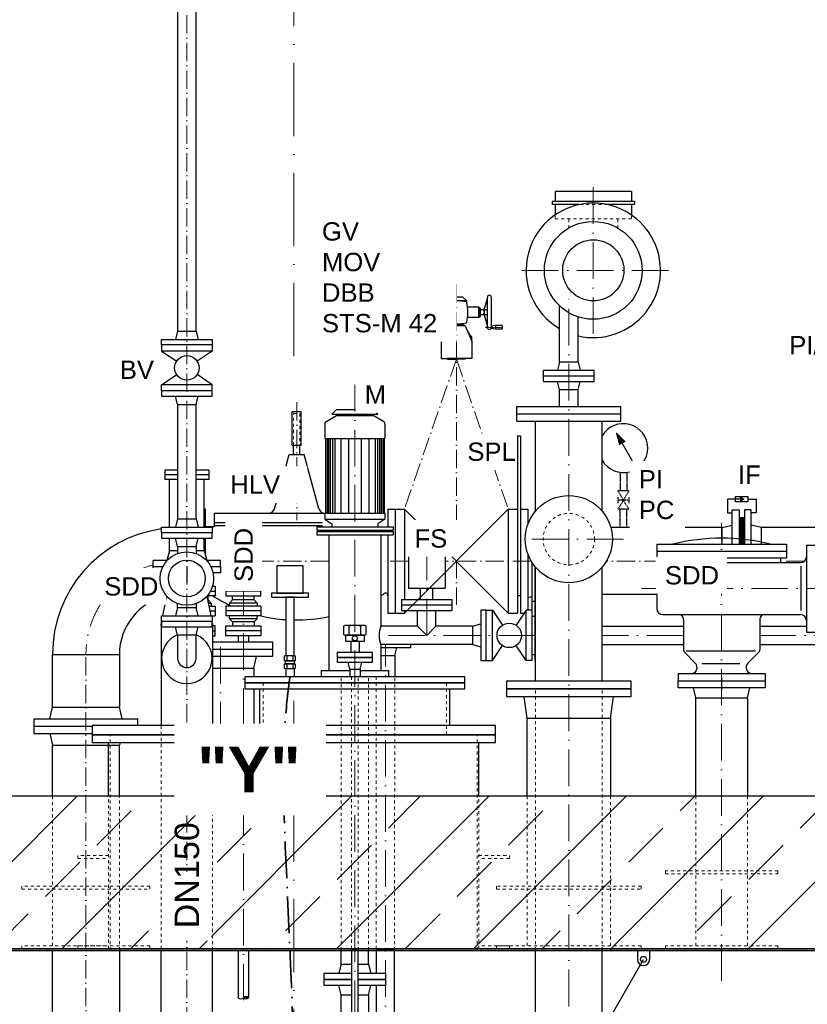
# Model space of a CAD drawing. Header units: millimetres. Extents: x -48448 to 452754, y -13941 to 17062.
# Tile 21 of 256: x -36124 to -33547, y 2398 to 5619. Entities that reach past the tile are written whole.
import ezdxf

# ---------------------------------------------------------------- set-up
doc = ezdxf.new("R2010")
doc.units = ezdxf.units.MM
for name, pattern in [('ACAD_ISO10W100', [18, 12, -3, 0, -3]), ('HIDDEN', [0.375, 0.25, -0.125]), ('JIS_02_1.0', [2, 1, -1]), ('STRICHPUNKT', [25.4, 12.7, -6.35, 0, -6.35])]:
    doc.linetypes.add(name, pattern=pattern)
doc.layers.add('0_POL_masch Installation Bestand', color=7, linetype='Continuous')
doc.layers.add('Beschriftung', color=7, linetype='Continuous')
doc.styles.add('LBB3.5M1000', font='isocp.shx', dxfattribs={"height": 3.5})

msp = doc.modelspace()

# ---------------------------------------------------------------- hatches: boundary and pattern name
at = {"lineweight": 13}
h = msp.add_hatch(dxfattribs=at)
h.set_pattern_fill('ANSI33', color=256, scale=50, style=0)
h.set_pattern_definition([(45, (-29136.5, 0), (-224.506, 224.506), []), (45, (-28912, 0), (-224.506, 224.506), [158.75, -79.375])])
h.paths.add_polyline_path([(-37422.382, 5973.158), (-37467.358, 5971.707), (-37477.676, 5981.38), (-37477.676, 6158.475), (-37468.006, 6168.789), (-36387.436, 6206.651), (-36387.436, 6375.37), (-36367.436, 6395.37), (-36247.436, 6395.37), (-36227.436, 6375.37), (-36227.436, 6011.709), (-37167.739, 5981.374), (-37167.415, 5971.379), (-37127.436, 5972.669), (-37127.436, 3079.77), (-33327.436, 3079.77), (-33327.436, 6095.262), (-33287.457, 6096.551), (-33287.78, 6106.546), (-35227.436, 6043.97), (-35227.436, 6375.37), (-35207.436, 6395.37), (-35087.436, 6395.37), (-35067.436, 6375.37), (-35067.436, 6249.236), (-33190.245, 6309.797), (-33179.911, 6320.13), (-33179.911, 6450.345), (-33169.72, 6460.537), (-32989.907, 6466.338), (-32979.911, 6456.343), (-32979.911, 6126.484), (-32989.584, 6116.166), (-33034.56, 6114.715), (-33075.829, 6153.405), (-33074.54, 6113.426), (-33167.415, 6110.429), (-33167.093, 6100.434), (-33127.436, 6101.714), (-33127.436, 3079.77), (-32257.212, 3069.974), (-32257.101, 2579.77), (-38050.174, 2579.77), (-38050.174, 3071.634), (-37327.436, 3079.77), (-37327.436, 5966.216), (-37287.457, 5967.506), (-37287.78, 5977.501), (-37382.402, 5974.448), (-37383.692, 6014.427)])
at = {"lineweight": 5}
h = msp.add_hatch(dxfattribs=at)
h.set_pattern_fill('NET3', color=256, angle=90)
h.set_pattern_definition([(90, (-36971.8656, 48992.0788), (-3.175, 2e-16), []), (150, (-36971.8656, 48992.0788), (-1.5875, -2.74963066), []), (210, (-36971.8656, 48992.0788), (1.5875, -2.74963066), [])])
h.paths.add_polyline_path([(-33770.436, 3902.77), (-33752.436, 3902.77), (-33752.436, 3990.67), (-33770.436, 3990.67)])
h = msp.add_hatch(color=256)
h.dxf.hatch_style = 1
h.paths.add_polyline_path([(-35392.436, 2419.797, 0.43057008), (-35375.586, 2419.797, 0.43057008)])

# ---------------------------------------------------------------- linework, layer by layer
at = {"linetype": 'ACAD_ISO10W100', "lineweight": 18, "ltscale": 20}
for p, q in [((-35227.436, 4517.541), (-35227.436, 7356.571)), ((-35227.436, -1097.182), (-35227.436, 3390.552))]:
    msp.add_line(p, q, dxfattribs=at)
at = {"linetype": 'Continuous', "lineweight": -2, "ltscale": 10}
for p, q in [((-35607.454, 5653.77), (-35607.454, 4599.77)), ((-35547.154, 4599.77), (-35547.154, 5653.77)), ((-34372.436, 5056.77), (-34372.436, 5023.77)), ((-34122.436, 5056.77), (-34372.436, 5056.77)), ((-34122.436, 5056.77), (-34122.436, 5023.77)), ((-34112.436, 5023.77), (-34382.436, 5023.77)), ((-34382.436, 5023.77), (-34382.436, 5013.77)), ((-34112.436, 5023.77), (-34112.436, 5013.77)), ((-34294.073, 5013.77), (-34382.436, 5013.77)), ((-34372.436, 5013.77), (-34372.436, 4979.809)), ((-34112.436, 5013.77), (-34200.799, 5013.77)), ((-34122.436, 5013.77), (-34122.436, 4979.809)), ((-34357.586, 4498.77), (-34357.586, 4682.723)), ((-34297.286, 4498.77), (-34297.286, 4646.734)), ((-35607.454, 4599.77), (-35614.804, 4572.77)), ((-35607.454, 4599.77), (-35547.154, 4599.77)), ((-35547.154, 4599.77), (-35539.804, 4572.77)), ((-35494.804, 4554.77), (-35494.804, 4534.77)), ((-35494.804, 4534.77), (-35544.022, 4501.958)), ((-34357.586, 4498.77), (-34364.936, 4471.77)), ((-34297.286, 4498.77), (-34357.586, 4498.77)), ((-34297.286, 4498.77), (-34289.936, 4471.77)), ((-35494.804, 4424.77), (-35544.022, 4457.582)), ((-34409.936, 4435.77), (-34409.936, 4471.77)), ((-34409.936, 4471.77), (-34244.936, 4471.77)), ((-34409.936, 4453.77), (-34244.936, 4453.77)), ((-34244.936, 4435.77), (-34244.936, 4471.77)), ((-35494.804, 4404.77), (-35494.804, 4424.77)), ((-34409.936, 4435.77), (-34244.936, 4435.77)), ((-34357.586, 4408.77), (-34364.936, 4435.77)), ((-34297.286, 4408.77), (-34289.936, 4435.77)), ((-35607.454, 4359.77), (-35614.804, 4386.77)), ((-35547.154, 4359.77), (-35539.804, 4386.77)), ((-34357.586, 4408.77), (-34297.286, 4408.77)), ((-34357.586, 4353.77), (-34357.586, 4408.77)), ((-34297.286, 4353.77), (-34297.286, 4408.77)), ((-35607.454, 4359.77), (-35607.454, 3985.77)), ((-35607.454, 4359.77), (-35547.154, 4359.77)), ((-35547.154, 3985.77), (-35547.154, 4359.77)), ((-34497.436, 4305.77), (-34497.436, 4353.77)), ((-34497.436, 4353.77), (-34157.436, 4353.77)), ((-34157.436, 4305.77), (-34157.436, 4353.77)), ((-35121.046, 4304.365), (-35087.436, 4323.77)), ((-35087.436, 4343.77), (-35102.436, 4328.77)), ((-35102.436, 4328.77), (-34952.436, 4328.77)), ((-35087.436, 4343.77), (-34967.436, 4343.77)), ((-35087.436, 4323.77), (-34967.436, 4323.77)), ((-34967.436, 4343.77), (-34952.436, 4328.77)), ((-34967.436, 4328.77), (-34967.436, 4323.77)), ((-34933.936, 4304.429), (-34967.436, 4323.77)), ((-34497.436, 4329.77), (-34157.436, 4329.77)), ((-35125.936, 4295.769), (-35125.936, 4248.77)), ((-34928.936, 4295.769), (-34928.936, 4248.77)), ((-34497.436, 4305.77), (-34157.436, 4305.77)), ((-34436.986, 4010.902), (-34436.986, 4305.77)), ((-34217.886, 4010.902), (-34217.886, 4305.77)), ((-35125.936, 4248.77), (-34928.936, 4248.77)), ((-35123.436, 4248.77), (-35123.436, 4004.77)), ((-35118.436, 4248.77), (-35118.436, 4004.77)), ((-35113.436, 4248.77), (-35113.436, 4004.77)), ((-35108.436, 4248.77), (-35108.436, 4004.77)), ((-35100.936, 4248.77), (-35100.936, 4004.77)), ((-35093.436, 4248.77), (-35093.436, 4004.77)), ((-35073.436, 4248.77), (-35073.436, 4004.77)), ((-35048.436, 4248.77), (-35048.436, 4004.77)), ((-35006.436, 4248.77), (-35006.436, 4004.77)), ((-34981.436, 4248.77), (-34981.436, 4004.77)), ((-34961.436, 4248.77), (-34961.436, 4004.77)), ((-34953.936, 4248.77), (-34953.936, 4004.77)), ((-34946.436, 4248.77), (-34946.436, 4004.77)), ((-34941.436, 4248.77), (-34941.436, 4004.77)), ((-34936.436, 4248.77), (-34936.436, 4004.77)), ((-34931.436, 4248.77), (-34931.436, 4004.77)), ((-35607.454, 4144.77), (-35649.585, 4144.77)), ((-35649.585, 4144.77), (-35649.585, 4114.77)), ((-35607.454, 4129.77), (-35649.585, 4129.77)), ((-35505.285, 4144.77), (-35547.154, 4144.77)), ((-35505.285, 4129.77), (-35547.154, 4129.77)), ((-35505.285, 4144.77), (-35505.285, 4114.77)), ((-35607.454, 4114.77), (-35649.585, 4114.77)), ((-35634.585, 3958.77), (-35634.585, 4114.77)), ((-35505.285, 4114.77), (-35547.154, 4114.77)), ((-35520.285, 3958.77), (-35520.285, 4114.77)), ((-35125.936, 4004.77), (-34928.936, 4004.77)), ((-35125.936, 4004.77), (-35125.936, 3984.77)), ((-34928.936, 4004.77), (-34928.936, 3984.77)), ((-35607.454, 3985.77), (-35614.804, 3958.77)), ((-35607.454, 3985.77), (-35547.154, 3985.77)), ((-35547.154, 3985.77), (-35539.804, 3958.77)), ((-35125.936, 3984.77), (-35102.436, 3969.77)), ((-35125.936, 3984.77), (-34928.936, 3984.77)), ((-35102.436, 3969.77), (-35102.436, 3959.77)), ((-34928.936, 3984.77), (-34952.436, 3969.77)), ((-34952.436, 3969.77), (-34952.436, 3959.77)), ((-33825.436, 3957.32), (-33792.436, 3965.67)), ((-33770.436, 3990.67), (-33752.436, 3990.67)), ((-33697.436, 3957.32), (-33730.436, 3965.67)), ((-35152.436, 3959.77), (-34902.436, 3959.77)), ((-35152.436, 3959.77), (-35152.436, 3948.77)), ((-35152.436, 3948.77), (-34902.436, 3948.77)), ((-35152.436, 3944.77), (-34902.436, 3944.77)), ((-35152.436, 3944.77), (-35152.436, 3933.77)), ((-35152.436, 3933.77), (-34902.436, 3933.77)), ((-35117.436, 3948.77), (-35117.436, 3944.77)), ((-35112.436, 3933.77), (-35112.436, 3489.77)), ((-34942.436, 3933.77), (-34942.436, 3634.92)), ((-34937.436, 3948.77), (-34937.436, 3944.77)), ((-34902.436, 3959.77), (-34902.436, 3948.77)), ((-34902.436, 3944.77), (-34902.436, 3933.77)), ((-33825.436, 3902.77), (-33825.436, 3957.32)), ((-33697.436, 3902.77), (-33697.436, 3957.32)), ((-35634.585, 3881.77), (-35634.585, 3922.77)), ((-35607.454, 3895.77), (-35614.804, 3922.77)), ((-35547.154, 3895.77), (-35539.804, 3922.77)), ((-35520.285, 3881.77), (-35520.285, 3922.77)), ((-34039.936, 3902.77), (-34039.936, 3858.77)), ((-34039.936, 3902.77), (-33614.936, 3902.77)), ((-33614.936, 3902.77), (-33614.936, 3858.77)), ((-33549.436, 3900.27), (-33549.436, 3615.27)), ((-33549.436, 3900.27), (-33505.436, 3900.27)), ((-35634.585, 3881.77), (-35643.159, 3849.77)), ((-35607.454, 3881.77), (-35634.585, 3881.77)), ((-35607.454, 3895.77), (-35547.154, 3895.77)), ((-35607.454, 3895.77), (-35607.454, 3872.912)), ((-35547.154, 3895.77), (-35547.154, 3872.912)), ((-35520.285, 3881.77), (-35547.154, 3881.77)), ((-35520.285, 3881.77), (-35511.711, 3849.77)), ((-34852.436, 3869.62), (-34852.436, 3759.62)), ((-34852.436, 3869.62), (-34732.436, 3869.62)), ((-34732.436, 3869.62), (-34732.436, 3759.62)), ((-34039.936, 3880.77), (-33614.936, 3880.77)), ((-35641.92, 3849.77), (-35687.436, 3849.77)), ((-35467.436, 3849.77), (-35512.688, 3849.77)), ((-34039.936, 3858.77), (-33614.936, 3858.77)), ((-34019.936, 3858.77), (-34019.936, 3842.77)), ((-34019.936, 3842.77), (-33569.436, 3842.77)), ((-33634.936, 3858.77), (-33634.936, 3842.77)), ((-34436.986, 3455.77), (-34436.986, 3828.638)), ((-34217.886, 3455.77), (-34217.886, 3828.638)), ((-34039.936, 3822.77), (-34039.936, 3692.77)), ((-33566.733, 3685.85), (-33566.733, 3830.94)), ((-35500.004, 3749.771), (-35484.937, 3749.771)), ((-35493.452, 3765.771), (-35484.937, 3765.771)), ((-35484.937, 3765.771), (-35484.937, 3733.77)), ((-35334.937, 3765.771), (-35449.936, 3765.771)), ((-35449.936, 3765.771), (-35449.936, 3733.77)), ((-35334.937, 3749.771), (-35449.936, 3749.771)), ((-35334.937, 3733.77), (-35334.937, 3765.771)), ((-34852.436, 3759.62), (-34732.436, 3759.62)), ((-34812.436, 3722.62), (-34812.436, 3759.62)), ((-34772.436, 3722.62), (-34772.436, 3759.62)), ((-35607.454, 3695.77), (-35607.454, 3708.629)), ((-35547.154, 3708.629), (-35547.154, 3695.77)), ((-35484.937, 3733.77), (-35510.917, 3733.77)), ((-35509.293, 3720.771), (-35507.436, 3720.771)), ((-35507.436, 3720.771), (-35507.436, 3733.77)), ((-35497.436, 3710.771), (-35507.436, 3720.771)), ((-35497.436, 3710.771), (-35507.436, 3720.771)), ((-35507.365, 3710.771), (-35497.436, 3710.771)), ((-35497.436, 3710.22), (-35497.436, 3700.77)), ((-35449.936, 3733.77), (-35334.937, 3733.77)), ((-35437.436, 3710.771), (-35427.436, 3720.771)), ((-35437.436, 3710.771), (-35427.436, 3720.771)), ((-35347.436, 3710.771), (-35437.436, 3710.771)), ((-35437.436, 3710.22), (-35437.436, 3700.77)), ((-35427.436, 3720.771), (-35427.436, 3733.77)), ((-35357.436, 3720.771), (-35427.436, 3720.771)), ((-35357.436, 3720.771), (-35357.436, 3733.77)), ((-35347.436, 3710.771), (-35357.436, 3720.771)), ((-35347.436, 3710.22), (-35347.436, 3700.77)), ((-34874.936, 3722.62), (-34874.936, 3686.62)), ((-34874.936, 3722.62), (-34709.936, 3722.62)), ((-34874.936, 3704.62), (-34709.936, 3704.62)), ((-34709.936, 3722.62), (-34709.936, 3686.62)), ((-35607.454, 3695.77), (-35614.804, 3668.77)), ((-35607.454, 3695.77), (-35547.154, 3695.77)), ((-35539.804, 3668.77), (-35547.154, 3695.77)), ((-35505.436, 3700.77), (-35484.937, 3700.77)), ((-35502.351, 3684.771), (-35484.937, 3684.771)), ((-35484.937, 3700.77), (-35484.937, 3668.77)), ((-35334.937, 3700.77), (-35449.936, 3700.77)), ((-35449.936, 3700.77), (-35449.936, 3668.77)), ((-35334.937, 3684.771), (-35449.936, 3684.771)), ((-35334.937, 3700.77), (-35334.937, 3668.77)), ((-34874.936, 3686.62), (-34709.936, 3686.62)), ((-34822.586, 3634.92), (-34822.586, 3686.62)), ((-34762.286, 3634.92), (-34762.286, 3686.62)), ((-34019.936, 3672.77), (-33569.436, 3672.77)), ((-35499.265, 3668.77), (-35484.937, 3668.77)), ((-35334.937, 3668.77), (-35449.936, 3668.77)), ((-35437.436, 3658.77), (-35437.436, 3668.77)), ((-35437.436, 3658.77), (-35427.436, 3648.771)), ((-35347.436, 3658.77), (-35437.436, 3658.77)), ((-35427.436, 3648.771), (-35427.436, 3635.771)), ((-35357.436, 3648.771), (-35427.436, 3648.771)), ((-35347.436, 3658.77), (-35357.436, 3648.771)), ((-35357.436, 3648.771), (-35357.436, 3635.771)), ((-35347.436, 3658.77), (-35347.436, 3668.77)), ((-33952.436, 3657.77), (-33952.436, 3558.983)), ((-33702.436, 3657.77), (-33702.436, 3558.983)), ((-35607.454, 3605.77), (-35614.804, 3632.77)), ((-35547.154, 3605.77), (-35539.804, 3632.77)), ((-35484.937, 3635.771), (-35493.286, 3635.771)), ((-35493.286, 3619.77), (-35484.937, 3619.77)), ((-35484.937, 3603.771), (-35484.937, 3635.771)), ((-35449.936, 3603.771), (-35449.936, 3635.771)), ((-35449.936, 3635.771), (-35334.937, 3635.771)), ((-35334.937, 3619.77), (-35449.936, 3619.77)), ((-35334.937, 3635.771), (-35334.937, 3603.771)), ((-34822.586, 3634.92), (-34942.436, 3634.92)), ((-34822.586, 3634.92), (-34792.436, 3604.77)), ((-34792.436, 3604.77), (-34762.286, 3634.92)), ((-34642.436, 3634.92), (-34762.286, 3634.92)), ((-34217.886, 3634.92), (-33952.436, 3634.92)), ((-33702.436, 3634.92), (-33549.436, 3634.92)), ((-33549.436, 3615.27), (-33505.436, 3615.27)), ((-35547.154, 3605.77), (-35607.454, 3605.77)), ((-35493.286, 3603.771), (-35484.937, 3603.771)), ((-35493.286, 3583.77), (-35297.436, 3583.77)), ((-35334.937, 3603.771), (-35449.936, 3603.771)), ((-35409.286, 3603.771), (-35409.286, 3583.77)), ((-35375.586, 3603.771), (-35375.586, 3583.77)), ((-34942.436, 3574.62), (-34942.436, 3489.77)), ((-34642.436, 3574.62), (-34942.436, 3574.62)), ((-34217.886, 3574.62), (-33952.436, 3574.62)), ((-33702.436, 3574.62), (-33327.436, 3574.62)), ((-36016.986, 3542.77), (-35797.886, 3542.77)), ((-36016.986, 3369.77), (-36016.986, 3542.77)), ((-35797.886, 3542.77), (-35797.886, 3369.77)), ((-34897.286, 3538.77), (-34889.936, 3565.77)), ((-33913.578, 3513.912), (-33948.043, 3548.377)), ((-33943.281, 3554.384), (-33716.461, 3554.384)), ((-33741.294, 3513.912), (-33706.83, 3548.377)), ((-34942.436, 3538.77), (-34897.286, 3538.77)), ((-34897.286, 3538.77), (-34897.286, 3469.77)), ((-33890.646, 3512.77), (-33767.468, 3512.77)), ((-35137.436, 3489.77), (-35044.286, 3489.77)), ((-35137.436, 3489.77), (-35137.436, 3469.77)), ((-35010.586, 3489.77), (-34917.436, 3489.77)), ((-34917.436, 3489.77), (-34917.436, 3469.77)), ((-33969.936, 3479.77), (-33969.936, 3455.77)), ((-33969.936, 3479.77), (-33684.936, 3479.77)), ((-33684.936, 3479.77), (-33684.936, 3455.77)), ((-33827.436, 3465.77), (-33827.436, 3425.77)), ((-34463.936, 3333.77), (-34473.541, 3403.77)), ((-34190.936, 3333.77), (-34181.541, 3403.77)), ((-36026.026, 3331.77), (-36016.986, 3369.77)), ((-36016.986, 3369.77), (-35797.886, 3369.77)), ((-35788.847, 3331.77), (-35797.886, 3369.77)), ((-36077.436, 3307.77), (-36077.436, 3331.77)), ((-36077.436, 3331.77), (-35737.436, 3331.77)), ((-35737.436, 3309.77), (-35737.436, 3331.77)), ((-36077.436, 3283.77), (-36077.436, 3307.77)), ((-36077.436, 3307.77), (-35887.436, 3307.77)), ((-36077.436, 3307.77), (-35887.436, 3307.77)), ((-36077.436, 3283.77), (-35887.436, 3283.77)), ((-36026.026, 3283.77), (-36016.986, 3245.77)), ((-35795.745, 3254.77), (-35797.886, 3245.77)), ((-36016.986, 3079.77), (-36016.986, 3245.77)), ((-36016.986, 3245.77), (-35797.886, 3245.77)), ((-35797.886, 3079.77), (-35797.886, 3245.77)), ((-36016.986, 2369.77), (-36016.986, 2574.77)), ((-35797.886, 2574.77), (-35797.886, 2369.77)), ((-35409.286, 2574.77), (-35409.286, 2419.797)), ((-35375.586, 2574.77), (-35375.586, 2419.797)), ((-35071.886, 2529.78), (-35071.886, 2574.77)), ((-34982.986, 2529.78), (-34982.986, 2574.77)), ((-34436.986, 1491.152), (-34436.986, 2574.77)), ((-34217.886, 1491.152), (-34217.886, 2574.77)), ((-35071.886, 2529.78), (-35079.936, 2499.78)), ((-35071.886, 2529.78), (-35038.086, 2529.78)), ((-35016.786, 2529.78), (-34982.986, 2529.78)), ((-34982.986, 2529.78), (-34974.936, 2499.78)), ((-35071.886, 2429.78), (-35079.936, 2459.78)), ((-34982.986, 2429.78), (-34974.936, 2459.78)), ((-35071.886, 2429.78), (-35038.086, 2429.78)), ((-35071.886, 1429.78), (-35071.886, 2429.78)), ((-35016.786, 2429.78), (-34982.986, 2429.78)), ((-34982.986, 2429.78), (-34982.986, 1429.78))]:
    msp.add_line(p, q, dxfattribs=at)
at = {"linetype": 'ACAD_ISO10W100', "lineweight": 18, "ltscale": 5}
for p, q in [((-35577.304, 1698.714), (-35577.304, 5653.77)), ((-34695.436, 4752.226), (-34695.436, 3705.269)), ((-34695.436, 4507.769), (-34865.436, 4017.77)), ((-34695.436, 4507.769), (-34525.436, 4017.77)), ((-35217.936, 4367.477), (-35217.936, 3981.18)), ((-35112.436, 3847.77), (-35467.436, 3847.77)), ((-34852.436, 3847.77), (-34942.436, 3847.77)), ((-34450.409, 3847.77), (-34732.436, 3847.77)), ((-34019.936, 3847.77), (-34204.464, 3847.77)), ((-33556.208, 3847.77), (-33634.936, 3847.77)), ((-35907.436, 1851.816), (-35907.436, 3542.77))]:
    msp.add_line(p, q, dxfattribs=at)
at = {"linetype": 'ACAD_ISO10W100', "lineweight": 18, "ltscale": 10}
for p, q in [((-34247.436, 5070.849), (-34247.436, 4555.312)), ((-34000.816, 4798.77), (-34510.045, 4798.77)), ((-34327.436, 1491.152), (-34327.436, 4712.107)), ((-35027.436, 1095.651), (-35027.436, 4424.395)), ((-33827.436, 2474.77), (-33827.436, 3972.77)), ((-34148.525, 3919.77), (-34506.347, 3919.77)), ((-34792.436, 3604.77), (-34792.436, 3888.358)), ((-35392.436, 3791.497), (-35392.436, 2411.828)), ((-34089.936, 3757.77), (-32677.436, 3757.77)), ((-35467.436, 3267.136), (-35467.436, 3604.77)), ((-34436.986, 3604.77), (-34970.019, 3604.77)), ((-34927.436, 1161.889), (-34927.436, 3574.62)), ((-33952.436, 3604.77), (-34217.886, 3604.77)), ((-32503.238, 3604.77), (-33702.436, 3604.77))]:
    msp.add_line(p, q, dxfattribs=at)
at = {"linetype": 'JIS_02_1.0', "lineweight": 18, "ltscale": 10}
for p, q in [((-34200.799, 5013.77), (-34294.073, 5013.77)), ((-34372.436, 4979.809), (-34372.436, 4966.77)), ((-34122.436, 4966.77), (-34372.436, 4966.77)), ((-34327.436, 4966.77), (-34327.436, 4937.334)), ((-34167.436, 4966.77), (-34167.436, 4937.334)), ((-34122.436, 4979.809), (-34122.436, 4966.77)), ((-35327.436, 3279.77), (-35327.436, 3449.77)), ((-35071.886, 2574.77), (-35071.886, 3469.77)), ((-34982.986, 2574.77), (-34982.986, 3469.77)), ((-34957.602, 3469.77), (-34957.602, 2574.77)), ((-34897.302, 2574.77), (-34897.286, 3469.77)), ((-34727.436, 3279.77), (-34727.436, 3449.77)), ((-34436.986, 2574.77), (-34436.986, 3429.77)), ((-34217.886, 2574.77), (-34217.886, 3429.77)), ((-35661.586, 3309.77), (-35661.586, 2574.77)), ((-35493.286, 2574.77), (-35493.286, 3309.77)), ((-35357.886, 3309.77), (-35357.886, 3279.77)), ((-35827.733, 2574.77), (-35827.733, 3279.77)), ((-34627.733, 2574.77), (-34627.733, 3279.77)), ((-36016.986, 3079.77), (-36016.986, 2574.77)), ((-35833.733, 2579.77), (-35833.733, 3079.77)), ((-35797.886, 2574.77), (-35797.886, 3079.77)), ((-34621.733, 2579.77), (-34621.733, 3079.77)), ((-34463.936, 3079.77), (-34463.936, 2574.77)), ((-34190.936, 3079.77), (-34190.936, 2574.77)), ((-33911.586, 3079.77), (-33911.586, 2574.77)), ((-33743.286, 3079.77), (-33743.286, 2574.77))]:
    msp.add_line(p, q, dxfattribs=at)
for p, q in [((-34728.386, 4699.737), (-34716.925, 4711.198)), ((-34673.947, 4711.198), (-34716.925, 4711.198)), ((-34662.487, 4699.737), (-34673.947, 4711.198)), ((-34728.386, 4699.737), (-34728.386, 4695.622)), ((-34728.386, 4699.737), (-34662.487, 4699.737)), ((-34662.487, 4699.737), (-34662.487, 4695.622)), ((-34724.088, 4617.793), (-34745.577, 4567.365)), ((-34742.085, 4584.556), (-34728.611, 4607.178)), ((-34724.088, 4617.793), (-34695.436, 4617.793)), ((-34722.289, 4617.793), (-34719.164, 4623.04)), ((-34666.784, 4617.793), (-34695.436, 4617.793)), ((-34666.784, 4617.793), (-34645.296, 4567.365)), ((-34648.787, 4584.556), (-34662.261, 4607.178)), ((-34745.577, 4567.365), (-34745.577, 4582.518)), ((-34745.577, 4582.518), (-34742.085, 4582.518)), ((-34645.296, 4582.518), (-34648.787, 4582.518)), ((-34645.296, 4567.365), (-34645.296, 4582.518)), ((-35232.936, 4336.77), (-35202.936, 4336.77)), ((-33825.436, 3957.32), (-34189.973, 3957.32)), ((-33372.842, 3957.32), (-33697.436, 3957.32)), ((-35687.436, 3829.77), (-35687.436, 3849.77)), ((-35467.436, 3829.77), (-35467.436, 3849.77)), ((-34447.436, 3842.27), (-34447.019, 3842.27)), ((-34447.436, 3522.27), (-34447.436, 3842.27)), ((-35577.436, 3829.77), (-35577.436, 3777.77)), ((-34437.436, 3542.27), (-34437.436, 3829.182)), ((-34039.936, 3738.22), (-34217.886, 3738.22)), ((-35655.608, 3668.77), (-35643.185, 3733.185)), ((-35511.64, 3732.939), (-35499.265, 3668.77)), ((-34485.436, 3734.562), (-34495.436, 3734.562)), ((-34577.436, 3687.27), (-34544.624, 3638.052)), ((-34525.436, 3677.77), (-34495.436, 3677.77)), ((-34467.436, 3687.27), (-34500.248, 3638.052)), ((-34485.436, 3677.77), (-34473.77, 3677.77)), ((-34467.436, 3522.27), (-34467.436, 3687.27)), ((-34447.436, 3687.27), (-34467.436, 3687.27)), ((-34436.986, 3687.27), (-34437.436, 3687.27)), ((-35661.586, 3637.77), (-35659.804, 3647.01)), ((-35494.804, 3645.641), (-35493.286, 3637.77)), ((-34642.436, 3634.92), (-34615.436, 3642.27)), ((-34447.436, 3667.27), (-34437.436, 3667.27)), ((-35661.586, 3637.77), (-35659.804, 3637.77)), ((-35661.586, 3637.77), (-35661.586, 3309.77)), ((-35494.804, 3637.77), (-35493.286, 3637.77)), ((-35493.286, 3637.77), (-35493.286, 3309.77)), ((-35045.911, 3607.365), (-35045.911, 3635.418)), ((-35008.961, 3635.418), (-35008.961, 3607.365)), ((-34642.436, 3634.92), (-34642.436, 3574.62)), ((-35607.454, 3605.77), (-35607.454, 3529.77)), ((-35547.154, 3529.77), (-35547.154, 3605.77)), ((-35297.436, 3583.77), (-35297.436, 3559.77)), ((-35054.336, 3585.636), (-35000.536, 3585.636)), ((-35040.886, 3585.636), (-35040.886, 3548.77)), ((-35013.986, 3585.636), (-35013.986, 3548.77)), ((-34642.436, 3574.62), (-34615.436, 3567.27)), ((-34467.436, 3522.27), (-34500.248, 3571.488)), ((-34447.436, 3542.27), (-34437.436, 3542.27)), ((-34437.436, 3522.27), (-34437.436, 3542.27)), ((-35357.886, 3497.77), (-35349.936, 3535.77)), ((-35253.535, 3512.258), (-35226.635, 3512.258)), ((-35249.322, 3523.123), (-35249.322, 3537.149)), ((-35249.322, 3497.262), (-35249.322, 3511.289)), ((-35230.847, 3537.149), (-35230.847, 3523.123)), ((-35230.847, 3511.289), (-35230.847, 3497.262)), ((-35044.286, 3494.77), (-35049.936, 3516.77)), ((-35010.586, 3494.77), (-35004.936, 3516.77)), ((-34447.436, 3522.27), (-34467.436, 3522.27)), ((-34436.986, 3522.27), (-34437.436, 3522.27)), ((-35493.286, 3497.77), (-35357.886, 3497.77)), ((-35357.886, 3497.77), (-35357.886, 3469.77)), ((-35253.535, 3496.292), (-35253.535, 3469.77)), ((-35226.635, 3496.292), (-35226.635, 3469.77)), ((-35044.286, 3494.77), (-35010.586, 3494.77)), ((-35044.286, 3494.77), (-35044.286, 3469.77)), ((-35010.586, 3494.77), (-35010.586, 3469.77)), ((-35357.886, 3429.77), (-35357.886, 3309.77)), ((-35338.436, 3309.77), (-35338.436, 3429.77)), ((-34716.436, 3309.77), (-34716.436, 3429.77)), ((-33911.586, 3400.77), (-33919.436, 3433.77)), ((-33743.286, 3400.77), (-33735.436, 3433.77)), ((-35833.733, 3079.77), (-35833.733, 3254.77)), ((-34621.733, 3079.77), (-34621.733, 3254.77)), ((-37127.436, 3079.77), (-35227.436, 3079.77)), ((-35227.436, 3079.77), (-33327.436, 3079.77)), ((-38050.174, 2579.77), (-32257.101, 2579.77)), ((-38050.174, 2574.77), (-32257.101, 2574.77)), ((-35661.586, 2364.77), (-35661.586, 2574.77)), ((-35493.286, 2364.77), (-35493.286, 2574.77))]:
    msp.add_line(p, q)
at = {"linetype": 'Continuous', "ltscale": 10}
for p, q in [((-35232.936, 4226.77), (-35232.936, 4336.77)), ((-35202.936, 4226.77), (-35202.936, 4336.77)), ((-34495.436, 4257.769), (-34495.436, 3677.77)), ((-34495.436, 4257.769), (-34485.436, 4257.769)), ((-34485.436, 4257.769), (-34485.436, 3677.77)), ((-34171.473, 4266.786), (-34161.312, 4228.864)), ((-34171.473, 4266.786), (-34143.712, 4239.026)), ((-34118.596, 4175.201), (-34171.473, 4266.786)), ((-35232.936, 4226.77), (-35202.936, 4226.77)), ((-35227.936, 4196.77), (-35227.936, 4226.77)), ((-35207.936, 4196.77), (-35207.936, 4226.77)), ((-34143.712, 4239.026), (-34161.312, 4228.864)), ((-35290.585, 4018.944), (-35242.936, 4196.77)), ((-35242.936, 4196.77), (-35192.936, 4196.77)), ((-35145.288, 4018.944), (-35192.936, 4196.77)), ((-35516.436, 4017.77), (-35520.285, 4017.77)), ((-35516.436, 3958.77), (-35516.436, 4017.77)), ((-35486.436, 4004.12), (-35125.936, 4004.12)), ((-35486.436, 3960.77), (-35486.436, 4004.12)), ((-34919.436, 4017.77), (-34919.436, 3959.77)), ((-34919.436, 4017.77), (-34865.436, 4017.77)), ((-34895.436, 4017.77), (-34895.436, 3677.77)), ((-34865.436, 4017.77), (-34865.436, 3722.62)), ((-34865.436, 4017.77), (-34525.436, 3677.77)), ((-34525.436, 4017.77), (-34865.436, 3677.77)), ((-34525.436, 4017.77), (-34495.436, 4017.77)), ((-34525.436, 4017.77), (-34525.436, 3677.77)), ((-34485.436, 4017.77), (-34461.436, 4017.77)), ((-34461.436, 4017.77), (-34461.436, 3968.25)), ((-35486.436, 3974.12), (-35133.436, 3974.12)), ((-35486.436, 3964.12), (-35133.436, 3964.12)), ((-35516.436, 3960.77), (-35486.436, 3960.77)), ((-34919.436, 3948.77), (-34919.436, 3944.77)), ((-34919.436, 3933.77), (-34919.436, 3677.77)), ((-33697.436, 3902.77), (-33697.436, 3957.319)), ((-35516.436, 3867.405), (-35516.436, 3922.77)), ((-34461.436, 3871.291), (-34461.436, 3687.27)), ((-34461.436, 3729.181), (-34447.436, 3732.511)), ((-34447.436, 3717.27), (-34437.436, 3717.27)), ((-34919.436, 3677.77), (-34865.436, 3677.77)), ((-34865.436, 3686.62), (-34865.436, 3677.77)), ((-34597.436, 3687.27), (-34577.436, 3687.27)), ((-34577.436, 3522.27), (-34577.436, 3687.27)), ((-34577.436, 3522.27), (-34544.624, 3571.488)), ((-34597.436, 3522.27), (-34577.436, 3522.27)), ((-34297.582, 2173.387), (-34083.045, 2544.977)), ((-34103.039, 2574.77), (-34103.039, 2544.507)), ((-34063.045, 2574.77), (-34063.045, 2544.977))]:
    msp.add_line(p, q, dxfattribs=at)
at = {"linetype": 'HIDDEN', "ltscale": 10}
for p, q in [((-34159.411, 4138.032), (-34159.411, 4077.32)), ((-34138.111, 4138.032), (-34138.111, 4077.32)), ((-34130.761, 4077.32), (-34166.761, 4017.32)), ((-34130.761, 4017.32), (-34166.761, 4077.32)), ((-34130.761, 4077.32), (-34166.761, 4077.32)), ((-34166.761, 4057.32), (-34166.761, 4037.321)), ((-34130.761, 4047.32), (-34166.761, 4047.32)), ((-34130.761, 4057.32), (-34130.761, 4037.321)), ((-34130.761, 4017.32), (-34166.761, 4017.32)), ((-34159.411, 3957.32), (-34159.411, 4017.32)), ((-34138.111, 3957.32), (-34138.111, 4017.32))]:
    msp.add_line(p, q, dxfattribs=at)
for points in [[(-33127.436, 6101.714), (-33127.436, 3079.77), (-32257.212, 3069.974), (-32257.101, 2579.77), (-38050.174, 2579.77)], [(-37127.436, 3079.77), (-33327.436, 3079.77), (-33327.436, 6095.262)], [(-34745.577, 4567.365), (-34745.577, 4510.062), (-34695.436, 4510.062)], [(-34645.296, 4567.365), (-34645.296, 4510.062), (-34695.436, 4510.062)], [(-34695.436, 4510.062), (-34724.088, 4510.062), (-34724.088, 4507.769), (-34695.436, 4507.769)], [(-34695.436, 4510.062), (-34666.784, 4510.062), (-34666.784, 4507.769), (-34695.436, 4507.769)], [(-35662.717, 3809.77), (-35687.436, 3809.77), (-35687.436, 3829.77), (-35655.632, 3829.77)], [(-35498.976, 3829.77), (-35467.436, 3829.77), (-35467.436, 3809.77), (-35491.892, 3809.77)], [(-35064.387, 3635.418), (-35064.387, 3607.365)], [(-34999.723, 3637.357), (-35055.149, 3637.357)], [(-34990.486, 3607.365), (-34990.486, 3635.418)], [(-35055.149, 3605.425), (-34999.723, 3605.425)], [(-35493.286, 3559.77), (-35297.436, 3559.77), (-35297.436, 3535.77), (-35493.286, 3535.77)], [(-35258.56, 3537.149), (-35258.56, 3523.123)], [(-35258.56, 3511.289), (-35258.56, 3497.262)], [(-35226.228, 3538.119), (-35253.941, 3538.119)], [(-35253.941, 3522.153), (-35226.228, 3522.153)], [(-35226.228, 3512.258), (-35253.941, 3512.258)], [(-35221.609, 3523.123), (-35221.609, 3537.149)], [(-35221.609, 3497.262), (-35221.609, 3511.289)], [(-35253.941, 3496.292), (-35226.228, 3496.292)], [(-33911.586, 3079.77), (-33911.586, 3400.77), (-33743.286, 3400.77), (-33743.286, 3079.77)], [(-34463.936, 3079.77), (-34463.936, 3333.77), (-34190.936, 3333.77), (-34190.936, 3079.77)]]:
    msp.add_lwpolyline(points)
at = {"linetype": 'Continuous', "lineweight": -2, "ltscale": 10}
for points in [[(-35659.804, 4572.77), (-35494.804, 4572.77), (-35494.804, 4554.77), (-35659.804, 4554.77)], [(-35659.804, 3958.77), (-35494.804, 3958.77), (-35494.804, 3940.77), (-35659.804, 3940.77)], [(-35659.804, 3922.77), (-35494.804, 3922.77), (-35494.804, 3940.77), (-35659.804, 3940.77)], [(-35283.104, 3742.461), (-35197.065, 3742.461), (-35197.065, 3831.979), (-35283.104, 3831.979)], [(-35300.397, 3729.706), (-35179.772, 3729.706), (-35179.772, 3742.461), (-35300.397, 3742.461)], [(-35659.804, 3668.77), (-35494.804, 3668.77), (-35494.804, 3650.77), (-35659.804, 3650.77)], [(-35659.804, 3632.77), (-35494.804, 3632.77), (-35494.804, 3650.77), (-35659.804, 3650.77)], [(-35387.436, 3449.77), (-34667.436, 3449.77), (-34667.436, 3469.77), (-35387.436, 3469.77)], [(-35387.436, 3429.77), (-34667.436, 3429.77), (-34667.436, 3449.77), (-35387.436, 3449.77)], [(-34124.936, 3429.77), (-34529.936, 3429.77), (-34529.936, 3455.77), (-34124.936, 3455.77)], [(-33684.936, 3433.77), (-33969.936, 3433.77), (-33969.936, 3455.77), (-33684.936, 3455.77)], [(-34124.936, 3403.77), (-34529.936, 3403.77), (-34529.936, 3429.77), (-34124.936, 3429.77)]]:
    msp.add_lwpolyline(points, close=True, dxfattribs=at)
at = {"linetype": 'JIS_02_1.0', "lineweight": 18, "ltscale": 10}
for points in [[(-35227.936, 4226.77), (-35227.936, 4330.363), (-35207.936, 4330.363), (-35207.936, 4226.77)], [(-35833.733, 2884.77), (-35933.733, 2884.77), (-35933.733, 2874.77), (-35833.733, 2874.77)], [(-34621.733, 2884.77), (-34521.733, 2884.77), (-34521.733, 2874.77), (-34621.733, 2874.77)], [(-35933.733, 2579.77), (-35933.733, 2589.77), (-35833.733, 2589.77)], [(-34521.733, 2579.77), (-34521.733, 2589.77), (-34621.733, 2589.77)]]:
    msp.add_lwpolyline(points, dxfattribs=at)
at = {"linetype": 'Continuous', "ltscale": 10}
msp.add_lwpolyline([(-34169.888, 4264.62), (-34145.083, 4239.09), (-34160.672, 4230.089), (-34170.202, 4264.03), (-34146.552, 4239.224), (-34160.089, 4231.49), (-34169.042, 4262.162), (-34147.897, 4239.429), (-34159.672, 4232.468), (-34167.911, 4260.77), (-34149.182, 4239.669), (-34159.351, 4233.471), (-34166.697, 4258.526), (-34150.167, 4239.674), (-34158.969, 4234.51), (-34165.518, 4256.342), (-34151.364, 4240.046), (-34158.551, 4235.488), (-34164.4, 4254.123), (-34152.138, 4240.254), (-34157.827, 4236.642), (-34162.993, 4251.826), (-34152.823, 4240.022), (-34157.584, 4237.355), (-34161.575, 4249.371), (-34154.011, 4240.237), (-34157.06, 4238.149), (-34160.077, 4246.636), (-34154.943, 4240.435), (-34157.056, 4239.134), (-34158.696, 4244.242), (-34155.55, 4240.493), (-34156.848, 4239.908), (-34157.543, 4241.962)], dxfattribs=at)
at = {"linetype": 'Continuous', "lineweight": -2, "ltscale": 10}
for points in [[(-33761.436, 4050.674), (-33808.109, 4050.674), (-33808.109, 4006.128), (-33792.436, 4006.128)], [(-33741.189, 4050.674), (-33714.764, 4050.674), (-33714.764, 4006.128), (-33730.436, 4006.128)], [(-33792.436, 3902.77), (-33792.436, 4015.67), (-33770.436, 4015.67), (-33770.436, 3902.77)], [(-33730.436, 3902.77), (-33730.436, 4015.67), (-33752.436, 4015.67), (-33752.436, 3902.77)], [(-35226.635, 3538.119), (-35226.635, 3729.706), (-35253.535, 3729.706), (-35253.535, 3538.119)], [(-34942.436, 3565.77), (-34844.936, 3565.77), (-34844.936, 3574.62)], [(-35016.786, 1103.816), (-35016.786, 2574.77), (-35038.086, 2574.77), (-35038.086, 1103.816)], [(-34897.299, 2328.873), (-34897.302, 2574.77), (-34957.602, 2574.77), (-34957.601, 2499.78)], [(-35038.086, 2479.78), (-35127.436, 2479.78), (-35127.436, 2499.78), (-35038.086, 2499.78)], [(-35038.086, 2459.78), (-35127.436, 2459.78), (-35127.436, 2479.78), (-35038.086, 2479.78)], [(-35016.786, 2499.78), (-34927.436, 2499.78), (-34927.436, 2479.78), (-35016.786, 2479.78)], [(-35016.786, 2479.78), (-34927.436, 2479.78), (-34927.436, 2459.78), (-35016.786, 2459.78)], [(-34957.601, 2459.78), (-34957.599, 2328.873)]]:
    msp.add_lwpolyline(points, dxfattribs=at)
for points in [[(-34615.436, 3687.27), (-34615.436, 3522.27), (-34597.436, 3522.27), (-34597.436, 3687.27)], [(-35058.528, 3585.636), (-34996.345, 3585.636), (-34996.345, 3605.425), (-35058.528, 3605.425)], [(-34969.936, 3532.77), (-34969.936, 3548.77), (-35084.936, 3548.77), (-35084.936, 3532.77)], [(-35255.63, 3512.258), (-35224.539, 3512.258), (-35224.539, 3522.153), (-35255.63, 3522.153)], [(-34969.936, 3516.77), (-34969.936, 3532.77), (-35084.936, 3532.77), (-35084.936, 3516.77)], [(-35887.436, 3279.77), (-34567.436, 3279.77), (-34567.436, 3309.77), (-35887.436, 3309.77)], [(-35887.436, 3254.77), (-34567.436, 3254.77), (-34567.436, 3279.77), (-35887.436, 3279.77)]]:
    msp.add_lwpolyline(points, close=True)
at = {"linetype": 'JIS_02_1.0', "lineweight": 18, "ltscale": 10}
for points in [[(-35038.086, 2574.77), (-35016.786, 2574.77), (-35016.786, 3469.77), (-35038.086, 3469.77)], [(-34011.586, 2824.77), (-33643.286, 2824.77), (-33643.286, 2834.77), (-34011.586, 2834.77)], [(-36116.986, 2774.77), (-35697.886, 2774.77), (-35697.886, 2784.77), (-36116.986, 2784.77)], [(-34563.936, 2774.77), (-34090.936, 2774.77), (-34090.936, 2784.77), (-34563.936, 2784.77)], [(-36116.986, 2579.77), (-35697.886, 2579.77), (-35697.886, 2589.77), (-36116.986, 2589.77)], [(-34563.936, 2579.77), (-34090.936, 2579.77), (-34090.936, 2589.77), (-34563.936, 2589.77)], [(-34011.586, 2579.77), (-33643.286, 2579.77), (-33643.286, 2589.77), (-34011.586, 2589.77)]]:
    msp.add_lwpolyline(points, close=True, dxfattribs=at)
at = {"linetype": 'Continuous', "lineweight": -2, "ltscale": 10}
for centre, radius in [((-34247.436, 4798.77), 160), ((-34247.436, 4798.77), 100), ((-35577.304, 4479.77), 40), ((-34327.436, 3919.77), 142.5)]:
    msp.add_circle(centre, radius, dxfattribs=at)
at = {"linetype": 'JIS_02_1.0', "lineweight": 18, "ltscale": 10}
msp.add_circle((-34327.436, 3919.77), 84.15, dxfattribs=at)
at = {"linetype": 'Continuous', "ltscale": 10}
for centre, radius in [((-34522.436, 3604.77), 40), ((-34083.045, 2544.977), 10)]:
    msp.add_circle(centre, radius, dxfattribs=at)
msp.add_circle((-35027.436, 3595.53), 8.198)
at = {"linetype": 'Continuous', "lineweight": -2, "ltscale": 10}
for centre, radius, start, end in [((-34247.436, 4798.77), 220, 90, 239.954881), ((-34247.436, 4798.77), 220, 256.903553, 90), ((-35115.936, 4295.769), 10, 119.999925, 180), ((-34938.936, 4295.769), 10, 0, 59.999947), ((-33827.436, 3272.77), 650, 75.749967, 104.250033), ((-34019.936, 3822.77), 20, 90, 180), ((-33569.436, 3862.77), 20, 270, 0), ((-34019.936, 3692.77), 20, 180, 270), ((-33967.436, 3657.77), 15, 0, 90), ((-33687.436, 3657.77), 15, 90, 180), ((-33569.436, 3652.77), 20, 0, 90), ((-34862.963, 3604.77), 85, 159.22458, 200.77542), ((-33937.436, 3558.983), 15, 180, 225), ((-33717.436, 3558.984), 15, 314.999822, 0), ((-33927.721, 3499.77), 20, 270, 44.999947), ((-33727.152, 3499.77), 20, 135.000164, 270)]:
    msp.add_arc(centre, radius, start, end, dxfattribs=at)
at = {"linetype": 'Continuous', "ltscale": 10}
for centre, radius, start, end in [((-34148.761, 4217.32), 80, 210.222851, 149.777149), ((-35309.903, 4024.12), 20, 270, 344.999969), ((-35125.969, 4024.12), 20, 195.000031, 270), ((-35602.436, 3542.77), 414.55, 97.954473, 180), ((-35217.936, 4172.214), 516.944, 302.204291, 303.302906), ((-34927.504, 3735.207), 8.25, 355.484308, 143.081119), ((-35602.436, 3542.77), 195.45, 102.19558, 180), ((-35217.936, 4172.214), 516.944, 238.010593, 244.873987), ((-35217.936, 4172.214), 516.944, 256.877119, 266.051313), ((-35217.936, 4172.214), 516.944, 269.035869, 281.775881), ((-34083.045, 2544.977), 20, 181.345714, 0), ((-35400.861, 2427.767), 11.597, 223.40947, 316.59053), ((-35384.011, 2411.828), 11.597, 43.40947, 136.59053), ((-35384.011, 2427.767), 11.597, 223.40947, 316.59053)]:
    msp.add_arc(centre, radius, start, end, dxfattribs=at)
at = {"linetype": 'ACAD_ISO10W100', "lineweight": 18, "ltscale": 10}
msp.add_arc((-35602.436, 3542.77), 305, 106.181947, 180, dxfattribs=at)
for centre, radius, start, end in [((-35055.149, 3614.389), 22.968, 66.284373, 113.715627), ((-35055.149, 3628.393), 22.968, 246.284373, 293.715627), ((-35027.436, 3548.395), 88.962, 78.013844, 101.986156), ((-35027.436, 3694.387), 88.962, 258.013844, 281.986156), ((-34999.723, 3614.389), 22.968, 66.284373, 113.715627), ((-34999.723, 3628.393), 22.968, 246.284373, 293.715627), ((-35577.304, 3529.77), 82.5, 111.581165, 68.418835), ((-35577.304, 3529.77), 30.15, 180, 0), ((-35253.941, 3526.635), 11.484, 66.284373, 113.715627), ((-35253.941, 3533.637), 11.484, 246.284373, 293.715627), ((-35253.941, 3500.774), 11.484, 66.284373, 113.715627), ((-35240.085, 3493.638), 44.481, 78.013844, 101.986156), ((-35240.085, 3566.634), 44.481, 258.013844, 281.986156), ((-35240.085, 3467.777), 44.481, 78.013844, 101.986156), ((-35226.228, 3526.635), 11.484, 66.284373, 113.715627), ((-35226.228, 3533.637), 11.484, 246.284373, 293.715627), ((-35226.228, 3500.774), 11.484, 66.284373, 113.715627), ((-35253.941, 3507.776), 11.484, 246.284373, 293.715627), ((-35240.085, 3540.773), 44.481, 258.013844, 281.986156), ((-35226.228, 3507.776), 11.484, 246.284373, 293.715627)]:
    msp.add_arc(centre, radius, start, end)
at = {"linetype": 'ACAD_ISO10W100', "lineweight": 35, "ltscale": 10}
msp.add_spline([(-35240.085, 3469.77), (-35247.909, 3406.177), (-35249.972, 2798.111), (-35165.961, -315.424)], degree=3, dxfattribs=at)
at = {"layer": '0_POL_masch Installation Bestand'}
for p, q in [((-34604.01, 4669.745), (-34593.982, 4707.171)), ((-34593.982, 4612.362), (-34593.982, 4710.415)), ((-34580.611, 4612.362), (-34580.611, 4710.415)), ((-34621.838, 4678.102), (-34658.886, 4678.102)), ((-34621.838, 4644.675), (-34621.838, 4678.102)), ((-34621.838, 4678.102), (-34619.052, 4675.316)), ((-34619.052, 4647.46), (-34619.052, 4675.316)), ((-34619.052, 4675.316), (-34616.266, 4675.316)), ((-34616.266, 4647.46), (-34616.266, 4675.316)), ((-34605.124, 4669.745), (-34616.266, 4669.745)), ((-34605.124, 4669.745), (-34605.124, 4653.032)), ((-34593.982, 4669.745), (-34604.01, 4669.745)), ((-34604.01, 4669.745), (-34604.01, 4653.032)), ((-34621.838, 4644.675), (-34658.886, 4644.675)), ((-34621.838, 4644.675), (-34619.052, 4647.46)), ((-34619.052, 4647.46), (-34616.266, 4647.46)), ((-34605.124, 4653.032), (-34616.266, 4653.032)), ((-34604.01, 4666.96), (-34605.124, 4666.96)), ((-34604.01, 4655.817), (-34605.124, 4655.817)), ((-34593.982, 4653.032), (-34604.01, 4653.032)), ((-34604.01, 4653.032), (-34593.982, 4615.606)), ((-34719.164, 4623.04), (-34719.164, 4625.642)), ((-34671.709, 4623.04), (-34671.709, 4625.642)), ((-34668.583, 4617.793), (-34671.709, 4623.04)), ((-34567.797, 4617.933), (-34580.611, 4615.674)), ((-34580.611, 4615.674), (-34580.611, 4609.05)), ((-34567.797, 4606.791), (-34580.611, 4609.05)), ((-34545.512, 4617.933), (-34567.797, 4617.933)), ((-34567.797, 4617.933), (-34567.797, 4606.791)), ((-34545.512, 4606.791), (-34567.797, 4606.791)), ((-34545.512, 4617.933), (-34545.512, 4606.791))]:
    msp.add_line(p, q, dxfattribs=at)
at = {"layer": '0_POL_masch Installation Bestand', "linetype": 'STRICHPUNKT', "lineweight": 18, "ltscale": 0.1}
for p, q in [((-34600.582, 4612.362), (-34542.035, 4612.362)), ((-34593.982, 4612.362), (-34597.48, 4614.382)), ((-34593.982, 4612.362), (-34597.48, 4610.342))]:
    msp.add_line(p, q, dxfattribs=at)
at = {"layer": '0_POL_masch Installation Bestand'}
for points in [[(-34719.164, 4623.04), (-34671.709, 4623.04)], [(-34742.085, 4575.56), (-34742.085, 4584.556)], [(-34648.787, 4584.556), (-34648.787, 4575.56)]]:
    msp.add_lwpolyline(points, dxfattribs=at)
for centre, radius, start, end in [((-34587.296, 4710.415), 6.685, 0, 180), ((-34555.081, 4661.388), 177.694, 169.410805, 190.589192), ((-34727.709, 4693.661), 2.074, 100.589191, 169.410805), ((-34695.436, 4521.033), 177.694, 79.410804, 100.589191), ((-34663.163, 4693.661), 2.074, 10.58919, 79.410804), ((-34835.792, 4661.388), 177.694, 349.410802, 10.58919), ((-34727.709, 4629.116), 2.074, 190.589192, 259.410802), ((-34695.436, 4801.744), 177.694, 259.410802, 280.589189), ((-34663.163, 4629.116), 2.074, 280.589189, 349.410802), ((-34587.296, 4612.362), 6.685, 180, 0)]:
    msp.add_arc(centre, radius, start, end, dxfattribs=at)

# ---------------------------------------------------------------- next in the draw order: texts
at = {"layer": 'Beschriftung', "color": 1, "char_height": 60, "attachment_point": 1, "style": 'LBB3.5M1000', "bg_fill": 2}
for s, insert, width in [('{\\fArial|b0|i0|c0|p34;\\C256;GV\\PMOV\\PDBB\\PSTS-M 42}', (-35135.136, 4956.061), 410.51138), ('{\\fArial|b0|i0|c0|p34;\\C256;PI/PC}', (-33606.105, 4583.936), 219.13903), ('{\\fArial|b0|i0|c0|p34;\\C256;IF}', (-33773.674, 4160.515), 111.95845)]:
    msp.add_mtext(s, dxfattribs=dict(at, insert=insert, width=width))
at = {"layer": 'Beschriftung', "attachment_point": 1, "style": 'LBB3.5M1000', "bg_fill": 2}
for s, insert, char_height, width in [('{\\fArial|b0|i0|c0|p34;\\C256;BV}', (-35796.561, 4503.708), 60, 111.95845), ('{\\fArial|b0|i0|c0|p34;\\C256;M}', (-34995.348, 4422.768), 60, 111.95845), ('{\\fArial|b0|i0|c0|p34;\\C256;SPL}', (-34659.485, 4235.675), 60, 111.95845), ('{\\fArial|b0|i0|c0|p34;\\C256;HLV}', (-35435.3, 4127.997), 60, 221.75514), ('{\\fArial|b0|i0|c0|p34;\\C256;PI\\PPC}', (-34098.502, 4145.344), 60, 120.83519), ('{\\fArial|b0|i0|c0|p34;\\C256;FS}', (-34832.254, 3951.944), 60, 111.95845), ('{\\fArial|b0|i0|c0|p34;\\C256;SDD}', (-34012.848, 3831.518), 60, 172.60266), ('{\\fArial|b0|i0|c0|p34;\\C256;SDD}', (-35847.379, 3795.17), 60, 172.60266), ('{\\fArial|b1|i0|c0|p34;"Y"}', (-35543.215, 3241.107), 150, 346.30855)]:
    msp.add_mtext(s, dxfattribs=dict(at, insert=insert, char_height=char_height, width=width))
at = {"layer": 'Beschriftung', "attachment_point": 1, "rotation": 90, "style": 'LBB3.5M1000', "bg_fill": 2}
for s, insert, char_height, width in [('{\\fArial|b0|i0|c0|p34;\\C256;SDD}', (-35421.514, 3779.544), 60, 172.60266), ('{\\fArial|b0|i0|c0|p34;DN150}', (-35617.233, 2646.37), 80, 144.48459)]:
    msp.add_mtext(s, dxfattribs=dict(at, insert=insert, char_height=char_height, width=width))

# ---------------------------------------------------------------- next in the draw order: hatches: boundary and pattern name
at = {"linetype": 'Continuous', "lineweight": -2, "ltscale": 10}
h = msp.add_hatch(color=256, dxfattribs=at)
h.dxf.hatch_style = 1
h.paths.add_polyline_path([(-33764.56, 4056.084), (-33764.56, 4045.264), (-33755.189, 4050.674)])

# ---------------------------------------------------------------- next in the draw order: linework, layer by layer
for p, q in [((-35659.804, 4554.77), (-35659.804, 4534.77)), ((-35659.804, 4534.77), (-35610.586, 4501.958)), ((-35494.804, 4534.77), (-35659.804, 4534.77)), ((-35659.804, 4424.77), (-35610.586, 4457.582)), ((-35494.804, 4424.77), (-35659.804, 4424.77)), ((-35659.804, 4404.77), (-35659.804, 4424.77))]:
    msp.add_line(p, q, dxfattribs=at)
for points in [[(-35659.804, 4386.77), (-35494.804, 4386.77), (-35494.804, 4404.77), (-35659.804, 4404.77)], [(-33781.684, 4041.683), (-33781.684, 4059.665), (-33741.189, 4059.665), (-33741.189, 4041.683)], [(-33755.189, 4050.674), (-33764.56, 4045.264), (-33764.56, 4056.084)]]:
    msp.add_lwpolyline(points, close=True, dxfattribs=at)
for radius in [87.5, 59.945]:
    msp.add_circle((-35577.304, 3790.77), radius, dxfattribs=at)

doc.saveas('drawing.dxf')
